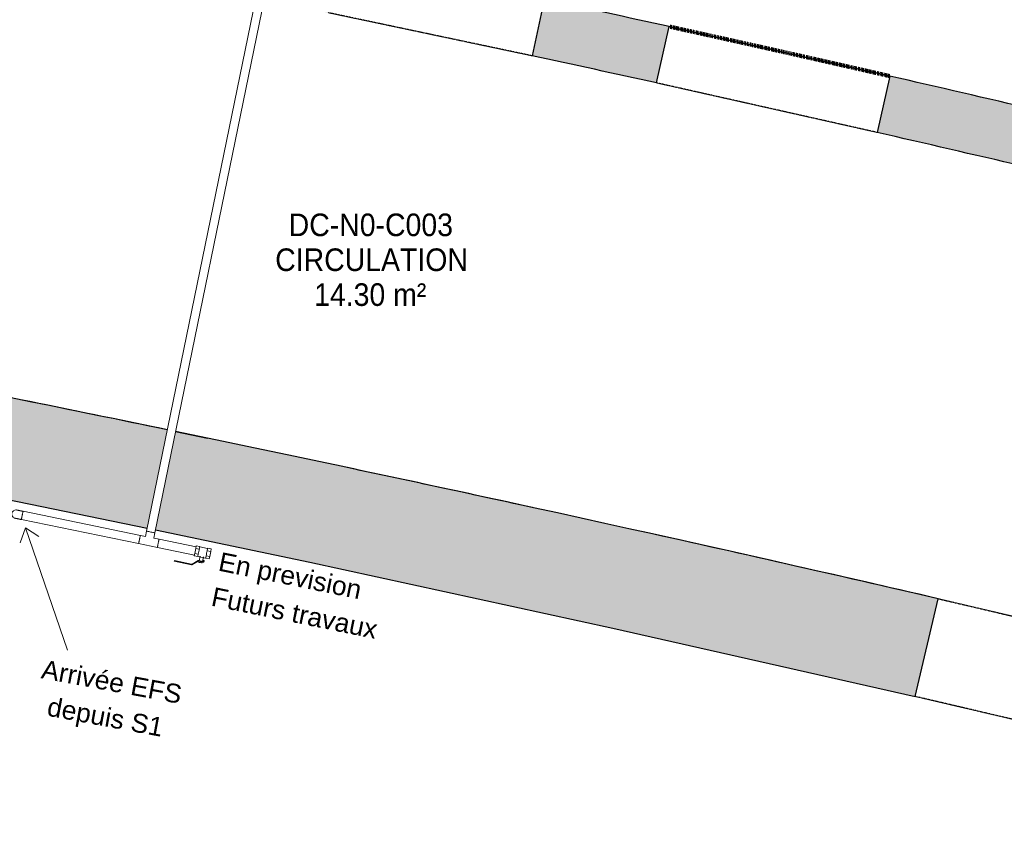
# Model space of a CAD drawing. Header units: millimetres. Extents: x -24070 to 30874, y -36590 to 4541.
# Tile 74 of 91: x 4853 to 8772, y -26829 to -23585. Entities that reach past the tile are written whole.
import ezdxf

# ---------------------------------------------------------------- set-up
doc = ezdxf.new("R2010")
doc.units = ezdxf.units.MM
doc.linetypes.add('Tiret', pattern=[2.5, 1.25, -1.25])
doc.linetypes.add('Tiret_2_', pattern=[2.5, 1.25, -1.25])
doc.layers.add('A-AREA', color=4, linetype='Tiret', lineweight=100, true_color=0x00ffff)
doc.layers.add('A-DOOR-HDLN', color=5, linetype='Tiret', lineweight=25, true_color=0x0000ff)
for name, color, linetype, lineweight in [('A-AREA-IDEN', 7, 'Continuous', 30), ('A-DETL-THIN', 7, 'Continuous', 25), ('A-WALL-PATT', 7, 'Continuous', 25), ('BATIEMENT', 7, 'Continuous', 18), ('BATIMENT', 7, 'Continuous', 25), ('CANALISATION', 7, 'Continuous', 18), ('CANALISATIONS', 7, 'Continuous', 18), ('G-ANNO-TEXT', 7, 'Continuous', 30), ('PLOMBERIE', 7, 'Continuous', 18), ('SOLS', 7, 'Continuous', 25)]:
    doc.layers.add(name, color=color, linetype=linetype, lineweight=lineweight)
doc.styles.add('@Arial Unicode MS', font='ARIALUNI.TTF', dxfattribs={"height": 75})
doc.styles.add('Arial', font='arial.ttf', dxfattribs={"width": 0.9, "height": 90})

# ---------------------------------------------------------------- blocks, each defined once
blk = doc.blocks.new('B02_ARC_rvt-1-2021_015_1111_DCE_1_50_N0 FINI_PLB_EFS')
at = {"layer": 'A-AREA'}
blk.add_arc((-16003.4, -130034.4), 108972.8, 77.104694, 77.577906, dxfattribs=at)
at = {"layer": 'SOLS'}
blk.add_line((5473.4, -25225.2), (5599.8, -25251.4), dxfattribs=at)
for start, end in [(78.298098, 78.545636), (77.673789, 78.023157), (76.978759, 77.50088)]:
    blk.add_arc((-22219.8, -158763.5), 136379.6, start, end, dxfattribs=at)
blk = doc.blocks.new('Ouverture en rectangle - Ouverture en rectangle _83x207_-3216016-2021_015_1111_DCE_1_50_N0 FINI_PLB_EFS')
at = {"layer": 'A-DOOR-HDLN', "linetype": 'Tiret_2_'}
for p, q in [((-415, 115), (415, 115)), ((415, -115), (-415, -115))]:
    blk.add_line(p, q, dxfattribs=at)
blk = doc.blocks.new('Ouverture en rectangle - Ouverture en rectangle _90x207_-3216260-2021_015_1111_DCE_1_50_N0 FINI_PLB_EFS')
at = {"layer": 'A-DOOR-HDLN', "linetype": 'Tiret_2_'}
for p, q in [((-450, 115), (450, 115)), ((450, -115), (-450, -115))]:
    blk.add_line(p, q, dxfattribs=at)
blk = doc.blocks.new('Ouverture en rectangle - Ouverture en rectangle _83x207_-3216357-2021_015_1111_DCE_1_50_N0 FINI_PLB_EFS')
at = {"layer": 'A-DOOR-HDLN', "linetype": 'Tiret_2_'}
for p, q in [((-415, 200), (415, 200)), ((415, -200), (-415, -200))]:
    blk.add_line(p, q, dxfattribs=at)
blk = doc.blocks.new('B02_DC_STR_rvt-1-2021_015_1111_DCE_1_50_N0 FINI_PLB_EFS')
at = {"layer": 'A-WALL-PATT', "true_color": 0x787878}
h = blk.add_hatch(color=8, dxfattribs=at)
h.paths.add_polyline_path([(11204.4, -24750.4), (11258.6, -24526.9), (10714.2, -24387.8), (10278.1, -24278.3), (10223.4, -24501.8), (10823.7, -24653), (11055.2, -24712.2)])
h.paths.add_polyline_path([(9417.2, -24304.7), (9471.8, -24081.2), (8841.8, -23931.9), (8316, -23810), (8265.6, -24034.4), (8894.3, -24180.4)])
h.paths.add_polyline_path([(7387.5, -23837.2), (7437.9, -23612.8), (6968, -23510.4), (6940.1, -23504.3), (6892.6, -23729.4), (7189.1, -23793.7)])
h.paths.add_polyline_path([(6080.5, -23557.7), (6128.1, -23332.7), (5872, -23280.4), (5825.8, -23505.7), (5946.2, -23530.3)])
h.paths.add_polyline_path([(5793.1, -23499.1), (5839.2, -23273.8), (5379.4, -23180.3), (4720.3, -23050.4), (4677.5, -23276.3), (5435.3, -23426.1), (5686.1, -23477.3)])
h.paths.add_polyline_path([(3862, -23121.6), (3904.9, -22895.6), (3391.7, -22801.7), (3159.2, -22759.7), (3121.7, -22986.7), (3647.1, -23082)])
h = blk.add_hatch(color=8, dxfattribs=at)
h.paths.add_polyline_path([(10700.3, -26828.9), (10794.6, -26440.2), (9963.1, -26235.8), (9316.3, -26080.1), (9225, -26469.6), (10055.9, -26670.1)])
h.paths.add_polyline_path([(8416.9, -26280.1), (8508.2, -25890.7), (7213.2, -25598), (5946.2, -25324.3), (5473.1, -25226.6), (5392.8, -25618.4), (6007.1, -25745.8), (7251.2, -26016.1), (7989.8, -26183.4)])
h.paths.add_polyline_path([(5360.1, -25611.6), (5440.4, -25219.8), (4729.3, -25073), (4651.7, -25465.4), (4860.5, -25507.9), (5358.6, -25611.3)])
at = {"layer": 'BATIEMENT', "lineweight": 25}
for p, q in [((6940.1, -23504.3), (6892.6, -23729.4)), ((7387.5, -23837.2), (7437.9, -23612.8)), ((8316, -23810), (8265.6, -24034.4)), ((4798.7, -25495.1), (5360.4, -25610.2)), ((8416.9, -26280.1), (8508.2, -25890.7))]:
    blk.add_line(p, q, dxfattribs=at)
at = {"layer": 'BATIEMENT', "lineweight": 25, "flags": 128}
blk.add_lwpolyline([(5393.1, -25617), (6007.1, -25745.8), (7213.2, -26007.5), (8416.9, -26280.1)], dxfattribs=at)
at = {"layer": 'BATIEMENT', "lineweight": 25}
for centre, radius, start, end in [((-16003.4, -130034.4), 108972.8, 77.577902, 77.845763), ((-16003.4, -130034.4), 108742.8, 77.578402, 77.845302), ((-16003.4, -130034.4), 108972.8, 76.480499, 77.104698), ((-16003.4, -130034.4), 108742.8, 76.48096, 77.104197), ((-22219.8, -158763.5), 136379.6, 78.298098, 78.603157), ((-22219.8, -158763.5), 136379.6, 76.978759, 78.284066)]:
    blk.add_arc(centre, radius, start, end, dxfattribs=at)
at = {"layer": 'BATIMENT', "color": 5, "lineweight": 25, "true_color": 0x0000ff}
for name, p, rotation in [('Ouverture en rectangle - Ouverture en rectangle _83x207_-3216016-2021_015_1111_DCE_1_50_N0 FINI_PLB_EFS', (6510.3, -23531), 168.0639629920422), ('Ouverture en rectangle - Ouverture en rectangle _90x207_-3216260-2021_015_1111_DCE_1_50_N0 FINI_PLB_EFS', (7851.8, -23823.6), 167.341299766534), ('Ouverture en rectangle - Ouverture en rectangle _83x207_-3216357-2021_015_1111_DCE_1_50_N0 FINI_PLB_EFS', (8866.6, -26180.1), 346.804408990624)]:
    blk.add_blockref(name, p, dxfattribs=dict(at, rotation=rotation))
blk = doc.blocks.new('Coude - Générique - Standard-1377811-2021_015_1111_DCE_1_50_N0 FINI_PLB_EFS')
at = {"layer": 'CANALISATION', "color": 5, "true_color": 0x0000ff, "flags": 128}
for points in [[(4866, -25542.8), (4865, -25542.6), (4864.1, -25542.4), (4863.1, -25542.2), (4862.1, -25542), (4861.1, -25541.8), (4860.2, -25541.6), (4859.2, -25541.4), (4858.3, -25541.2), (4857.4, -25541), (4856.5, -25540.8), (4855.6, -25540.6), (4854.7, -25540.4), (4853.8, -25540.3), (4853, -25540.1), (4852.2, -25539.9), (4851.4, -25539.8), (4850.6, -25539.6), (4849.9, -25539.5), (4849.1, -25539.3), (4848.4, -25539.2), (4847.8, -25539), (4847.1, -25538.9), (4846.5, -25538.8), (4846, -25538.7), (4845.4, -25538.5), (4844.9, -25538.4), (4844.4, -25538.3), (4844, -25538.2), (4843.6, -25538.2), (4843.2, -25538.1), (4842.9, -25538), (4842.6, -25538), (4842.3, -25537.9), (4842.1, -25537.9), (4841.9, -25537.8), (4841.7, -25537.8), (4841.6, -25537.8), (4841.6, -25537.8), (4841.5, -25537.7), (4841.5, -25537.7)], [(4834.8, -25570.5), (4834.8, -25570.5), (4834.9, -25570.5), (4835, -25570.5), (4835.1, -25570.5), (4835.3, -25570.6), (4835.5, -25570.6), (4835.8, -25570.7), (4836.1, -25570.7), (4836.4, -25570.8), (4836.7, -25570.9), (4837.1, -25570.9), (4837.6, -25571), (4838, -25571.1), (4838.6, -25571.2), (4839.1, -25571.3), (4839.7, -25571.5), (4840.3, -25571.6), (4840.9, -25571.7), (4841.5, -25571.8), (4842.2, -25572), (4843, -25572.1), (4843.7, -25572.3), (4844.5, -25572.4), (4845.3, -25572.6), (4846.1, -25572.8), (4846.9, -25572.9), (4847.8, -25573.1), (4848.6, -25573.3), (4849.5, -25573.5), (4850.4, -25573.7), (4851.3, -25573.9), (4852.3, -25574), (4853.2, -25574.2), (4854.2, -25574.4), (4855.1, -25574.6), (4856.1, -25574.8), (4857.1, -25575), (4858.1, -25575.2), (4859, -25575.4), (4859.3, -25575.5)]]:
    blk.add_lwpolyline(points, dxfattribs=at)
at = {"layer": 'CANALISATION', "color": 5, "true_color": 0x0000ff}
for start, end in [(168.407, 228.407), (125.1175, 168.407), (93.407, 123.407), (75.8478, 87.6698), (234.7039, 261.6863)]:
    blk.add_arc((4838.2, -25554.1), 16.7, start, end, dxfattribs=at)
for start_param, end_param in [(4.974197, 5.235988), (5.236007, 5.497787), (5.497822, 5.759587), (5.759654, 6.283185), (3.141593, 3.665124), (3.665191, 3.926956), (3.926991, 4.188771), (4.18879, 4.450581), (4.45059, 4.712389), (4.712389, 4.974188)]:
    blk.add_ellipse((4862.7, -25559.1), major_axis=(3.4, 16.4), ratio=0.000086, start_param=start_param, end_param=end_param, dxfattribs=at)
blk = doc.blocks.new('STH_VALVULA_ESFERA_PALANCA_H-H_CHICAGO_RFA - CHICAGO Palanca Azul H-H-V22-2021_015_1111_DCE_1_50_N0 FINI_PLB_EFS')
at = {"layer": 'PLOMBERIE', "color": 5, "true_color": 0x0000ff}
for p, q in [((5549.3, -25710.4), (5553.4, -25690.4)), ((5553.4, -25690.4), (5555.4, -25680.3)), ((5553.4, -25690.4), (5567.6, -25693.3)), ((5569.7, -25683.2), (5555.4, -25680.3)), ((5564.6, -25708.2), (5563.5, -25713.4)), ((5567.6, -25693.3), (5566.6, -25698.5)), ((5568, -25691.7), (5567.6, -25693.3)), ((5569.7, -25683.2), (5569.2, -25685.7)), ((5600.8, -25690.3), (5569.6, -25683.9)), ((5597.8, -25704.9), (5598.9, -25699.7)), ((5598.9, -25699.7), (5599.2, -25698.1)), ((5598.9, -25699.7), (5613.1, -25702.6)), ((5600.4, -25692.1), (5600.9, -25689.7)), ((5615.2, -25692.6), (5600.9, -25689.7)), ((5613.1, -25702.6), (5609, -25722.7)), ((5615.2, -25692.6), (5613.1, -25702.6)), ((5468.4, -25739), (5467.9, -25741.5)), ((5467.9, -25741.5), (5536.6, -25755.6)), ((5537.1, -25753.1), (5468.4, -25739)), ((5538, -25755.9), (5562.6, -25741)), ((5563.1, -25738.5), (5538.5, -25753.4)), ((5547.2, -25720.5), (5549.3, -25710.4)), ((5561.5, -25723.4), (5547.2, -25720.5)), ((5563.5, -25713.4), (5549.3, -25710.4)), ((5562, -25721), (5561.5, -25723.4)), ((5561.6, -25722.7), (5592.8, -25729.1)), ((5562.6, -25741), (5564.1, -25741.3)), ((5564.6, -25738.8), (5563.1, -25738.5)), ((5563.5, -25713.4), (5563.2, -25715)), ((5564.1, -25741.3), (5564.6, -25738.8)), ((5564.6, -25738.8), (5564.1, -25741.3)), ((5564.1, -25741.3), (5582.8, -25745.1)), ((5583.3, -25742.7), (5564.6, -25738.8)), ((5567, -25741.9), (5566.2, -25745.8)), ((5571.2, -25721.7), (5567.5, -25739.5)), ((5579.5, -25748.5), (5580.3, -25744.6)), ((5580.8, -25742.2), (5584.4, -25724.4)), ((5584.7, -25738), (5583.9, -25742.3)), ((5587.2, -25738.5), (5584.7, -25738)), ((5586.3, -25742.8), (5587.2, -25738.5)), ((5586.3, -25742.8), (5586.3, -25742.8)), ((5592.7, -25729.8), (5593.2, -25727.4)), ((5607, -25732.7), (5592.7, -25729.8)), ((5594.4, -25721.4), (5594.8, -25719.8)), ((5594.8, -25719.8), (5595.8, -25714.6)), ((5609, -25722.7), (5594.8, -25719.8)), ((5609, -25722.7), (5607, -25732.7)), ((5537.1, -25753.1), (5536.6, -25755.6)), ((5536.6, -25755.6), (5537.1, -25753.1)), ((5536.6, -25755.6), (5538, -25755.9)), ((5538.5, -25753.4), (5537.1, -25753.1))]:
    blk.add_line(p, q, dxfattribs=at)
for centre, major_axis, ratio, start_param, end_param in [((5565.6, -25703.3), (4, 19.4), 0.000086, 4.435241, 4.989551), ((5565.6, -25703.3), (4, 19.4), 0.000086, 5.381005, 6.042502), ((5596.8, -25709.7), (4, 19.4), 0.000086, 4.435241, 4.989551), ((5596.8, -25709.7), (4, 19.4), 0.000086, 5.381005, 6.042501), ((5565.6, -25703.3), (4, 19.4), 0.000086, 3.382305, 4.043787), ((5572.9, -25747.2), (-6.61, 1.36), 0.000007, 3.141507, 6.2831), ((5583.4, -25742.2), (0.35, 2.98), 1, 3.056925, 4.627721), ((5583.4, -25742.2), (0.059, 0.497), 1, 3.057209, 4.628005), ((5596.8, -25709.7), (4, 19.4), 0.000086, 3.382305, 4.043787)]:
    blk.add_ellipse(centre, major_axis=major_axis, ratio=ratio, start_param=start_param, end_param=end_param, dxfattribs=at)
blk = doc.blocks.new('B02_PLB_rvt-1-2021_015_1111_DCE_1_50_N0 FINI_PLB_EFS')
at = {"layer": 'A-DETL-THIN', "lineweight": 18}
for q in [(4854, -25668.3), (5042.9, -26095.1), (4928.9, -25642.5)]:
    blk.add_line((4875.5, -25609.1), q, dxfattribs=at)
at = {"layer": 'CANALISATION', "color": 5, "true_color": 0x0000ff}
for p, q in [((5358, -25622), (5353.7, -25642.8)), ((5360.2, -25622.4), (5358, -25622)), ((5362.8, -25622.9), (5360.2, -25622.4)), ((5366.2, -25623.6), (5362.8, -25622.9)), ((5370.1, -25624.4), (5366.2, -25623.6)), ((5374.4, -25625.3), (5370.1, -25624.4)), ((5378.6, -25626.2), (5374.4, -25625.3)), ((5382.5, -25627), (5378.6, -25626.2)), ((5385.9, -25627.7), (5382.5, -25627)), ((5388.5, -25628.2), (5385.9, -25627.7)), ((5386.4, -25649.5), (5390.7, -25628.7)), ((5390.7, -25628.7), (5388.5, -25628.2)), ((5353.7, -25642.8), (5332.9, -25638.5)), ((5407.3, -25653.8), (5386.4, -25649.5)), ((5326.1, -25671.3), (5400.6, -25686.5))]:
    blk.add_line(p, q, dxfattribs=at)
for centre, start_param, end_param in [((5329.5, -25654.9), 3.141593, 3.665124), ((5329.5, -25654.9), 3.665191, 3.926956), ((5329.5, -25654.9), 3.926991, 4.188771), ((5329.5, -25654.9), 4.18879, 4.450581), ((5329.5, -25654.9), 4.45059, 4.712389), ((5329.5, -25654.9), 4.712389, 4.974188), ((5329.5, -25654.9), 4.974197, 5.235988), ((5329.5, -25654.9), 5.236007, 5.497787), ((5329.5, -25654.9), 5.497822, 5.759587), ((5329.5, -25654.9), 5.759654, 6.283185), ((5404, -25670.2), 4.712389, 4.974188), ((5404, -25670.2), 4.974197, 5.235988), ((5404, -25670.2), 5.236007, 5.497787), ((5404, -25670.2), 5.497822, 5.759587), ((5404, -25670.2), 5.759655, 6.283185), ((5404, -25670.2), 3.141593, 3.665123), ((5404, -25670.2), 3.665191, 3.926956), ((5404, -25670.2), 3.926991, 4.188771), ((5404, -25670.2), 4.18879, 4.450581), ((5404, -25670.2), 4.45059, 4.712389)]:
    blk.add_ellipse(centre, major_axis=(3.4, 16.4), ratio=0.000086, start_param=start_param, end_param=end_param, dxfattribs=at)
at = {"layer": 'CANALISATIONS', "color": 5, "true_color": 0x0000ff}
for p, q in [((5853.2, -23205.6), (5358, -25622)), ((5390.7, -25628.7), (5885.9, -23212.3)), ((5332.9, -25638.5), (4866, -25542.8)), ((4859.3, -25575.5), (5326.1, -25671.3)), ((5358, -25622), (5358.6, -25622.1)), ((5358.6, -25622.1), (5360.2, -25622.4)), ((5360.2, -25622.4), (5362.8, -25622.9)), ((5362.8, -25622.9), (5366.2, -25623.6)), ((5366.2, -25623.6), (5374.4, -25625.3)), ((5374.4, -25625.3), (5378.6, -25626.2)), ((5378.6, -25626.2), (5382.5, -25627)), ((5382.5, -25627), (5385.9, -25627.7)), ((5385.9, -25627.7), (5388.5, -25628.2)), ((5388.5, -25628.2), (5390.7, -25628.7)), ((5554.7, -25684), (5407.3, -25653.8)), ((5400.6, -25686.5), (5548, -25716.8))]:
    blk.add_line(p, q, dxfattribs=at)
for centre, ratio, start_param, end_param in [((4862.7, -25559.1), 0.000086, 4.712389, 6.283185), ((4862.7, -25559.1), 0.000086, 3.141593, 4.712389), ((5329.5, -25654.9), 0.000086, 3.141593, 4.712389), ((5329.5, -25654.9), 0.000086, 4.712389, 6.283185), ((5404, -25670.2), 0.000085, 4.712389, 6.283185), ((5404, -25670.2), 0.000085, 3.141593, 3.403392), ((5404, -25670.2), 0.000085, 3.403468, 3.665191), ((5404, -25670.2), 0.000085, 3.665234, 3.926991), ((5404, -25670.2), 0.000085, 3.927018, 4.18879), ((5404, -25670.2), 0.000085, 4.188806, 4.45059), ((5404, -25670.2), 0.000085, 4.450597, 4.712389)]:
    blk.add_ellipse(centre, major_axis=(3.4, 16.4), ratio=ratio, start_param=start_param, end_param=end_param, dxfattribs=at)
at = {"layer": 'CANALISATION', "color": 3, "lineweight": 18, "true_color": 0x00ff00}
blk.add_blockref('Coude - Générique - Standard-1377811-2021_015_1111_DCE_1_50_N0 FINI_PLB_EFS', (0, 0), dxfattribs=at)
at = {"layer": 'PLOMBERIE', "color": 3, "lineweight": 18, "true_color": 0x00ff00}
blk.add_blockref('STH_VALVULA_ESFERA_PALANCA_H-H_CHICAGO_RFA - CHICAGO Palanca Azul H-H-V22-2021_015_1111_DCE_1_50_N0 FINI_PLB_EFS', (0, 0), dxfattribs=at)
at = {"layer": 'G-ANNO-TEXT', "lineweight": 9, "char_height": 75, "attachment_point": 1, "style": '@Arial Unicode MS'}
for s, insert, width, rotation in [('En prevision', (5654.3, -25704.7), 709.493, 348.5042), ('Futurs travaux', (5626, -25844.1), 829.747, 348.5042), ('Arrivée EFS', (4948.5, -26133.1), 693.46, 349.4971), ('depuis S1', (4971.4, -26282), 573.207, 349.4971)]:
    blk.add_mtext(s, dxfattribs=dict(at, insert=insert, width=width, rotation=rotation))

msp = doc.modelspace()

# ---------------------------------------------------------------- block references
at = {"lineweight": 5}
for name in ['B02_DC_STR_rvt-1-2021_015_1111_DCE_1_50_N0 FINI_PLB_EFS', 'B02_ARC_rvt-1-2021_015_1111_DCE_1_50_N0 FINI_PLB_EFS', 'B02_PLB_rvt-1-2021_015_1111_DCE_1_50_N0 FINI_PLB_EFS']:
    msp.add_blockref(name, (0, 0), dxfattribs=at)

# ---------------------------------------------------------------- texts
at = {"layer": 'A-AREA-IDEN', "color": 8, "true_color": 0x808080, "char_height": 90, "attachment_point": 1, "style": 'Arial'}
for s, insert, width in [('DC-N0-C003', (5923.4, -24357.2), 779.24), ('CIRCULATION', (5869.8, -24496.1), 905.506), ('14.30 m²', (6024.6, -24635), 530.316)]:
    msp.add_mtext(s, dxfattribs=dict(at, insert=insert, width=width))

doc.saveas('drawing.dxf')
